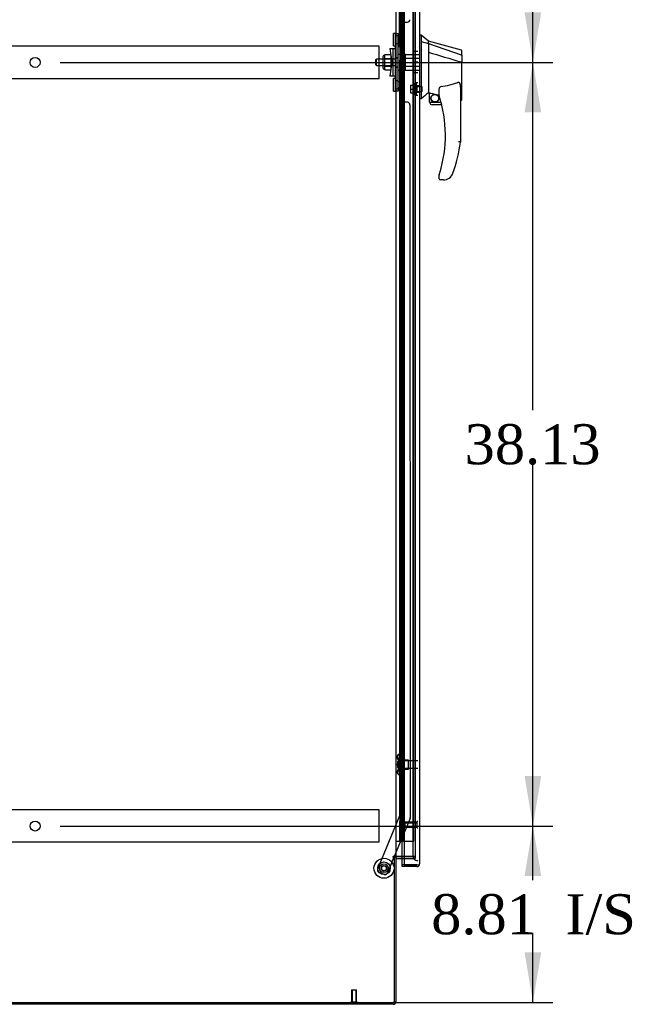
# Model space of a CAD drawing. Header units: inches. Extents: x 2 to 538, y -2 to 358.
# Tile 10 of 19: x 278 to 309, y 134 to 183. Entities that reach past the tile are written whole.
import ezdxf
from ezdxf.enums import TextEntityAlignment as Align
from ezdxf.lldxf.tags import DXFTag

# ---------------------------------------------------------------- set-up
doc = ezdxf.new("R2010")
doc.units = ezdxf.units.IN
doc.header["$MEASUREMENT"] = 0
for name, color, linetype in [('COM53964-5', 7, 'Continuous'), ('COM70220', 7, 'Continuous'), ('COM70760', 7, 'Continuous'), ('COM70838', 7, 'Continuous'), ('COM70839-6', 7, 'Continuous'), ('COM71200-5', 7, 'Continuous'), ('COM71201-6', 7, 'Continuous'), ('COM71202-6', 7, 'Continuous'), ('Default', 7, 'Continuous'), ('HAN86294', 7, 'Continuous'), ('HAN86294_NUT', 7, 'Continuous'), ('HAN86294_SCREW', 7, 'Continuous'), ('HAN86294_WASHER', 7, 'Continuous'), ('HAN_NUT', 7, 'Continuous'), ('NTS18147', 7, 'Continuous'), ('ROL87452', 7, 'Continuous'), ('RVT17786', 7, 'Continuous'), ('RVT19000', 7, 'Continuous'), ('SPC87322', 7, 'Continuous'), ('STD26122', 7, 'Continuous'), ('STD26258', 7, 'Continuous'), ('WAF25376', 7, 'Continuous'), ('WAM30038', 7, 'Continuous')]:
    doc.layers.add(name, color=color, linetype=linetype)
doc.styles.add('SEACAD_Times_New_Roman', font='times.ttf')
tags = doc.linetypes.add('HIDDEN2', pattern=[0.1875, 0.125, -0.0625]).pattern_tags.tags
tags[6:7] = [DXFTag(74, 4), DXFTag(75, 0), DXFTag(340, '0'), DXFTag(46, 0.0), DXFTag(50, 0.0), DXFTag(44, 0.0), DXFTag(45, 0.0)]
tags[4:5] = [DXFTag(74, 4), DXFTag(75, 0), DXFTag(340, '0'), DXFTag(46, 0.0), DXFTag(50, 0.0), DXFTag(44, 0.0), DXFTag(45, 0.0)]
doc.dimstyles.new('HAMMOND_(STH_-_540x360)', dxfattribs={"dimtxt": 2, "dimasz": 2.5, "dimexe": 1, "dimexo": 1, "dimgap": 0.5, "dimtad": 0, "dimtih": 1, "dimtoh": 1, "dimzin": 0, "dimdsep": 46, "dimtxsty": 'SEACAD_Times_New_Roman', "dimblk1": '_SE_FILLED', "dimblk2": '_SE_FILLED', "dimsah": 1, "dimcen": 1, "dimadec": 0, "dimazin": 0, "dimtfac": 0.8, "dimtofl": 0, "dimtmove": 0, "dimatfit": 3, "dimfxl": 1, "dimtolj": 1, "dimtzin": 0, "dimarcsym": 0})

# ---------------------------------------------------------------- blocks, each defined once
blk = doc.blocks.new('SE3')
at = {"layer": 'COM53964-5', "color": 7, "linetype": 'HIDDEN2'}
for p, q in [((295.706, 181.783), (261.331, 181.783)), ((295.706, 181.645), (295.706, 181.783)), ((295.706, 180.296), (295.706, 181.645)), ((295.706, 180.158), (261.331, 180.158)), ((295.706, 180.158), (295.706, 180.296)), ((295.706, 143.653), (261.331, 143.653)), ((295.706, 143.515), (295.706, 143.653)), ((295.706, 142.166), (295.706, 143.515)), ((295.706, 142.028), (295.706, 142.166)), ((295.706, 142.028), (261.331, 142.028))]:
    blk.add_line(p, q, dxfattribs=at)
for centre in [(278.519, 180.97), (278.519, 142.84)]:
    blk.add_circle(centre, 0.25, dxfattribs=at)
at = {"layer": 'COM70220', "color": 7, "linetype": 'HIDDEN2'}
for p, q in [((297.391, 220.545), (297.391, 141.61)), ((297.391, 141.61), (297.391, 141.36))]:
    blk.add_line(p, q, dxfattribs=at)
blk.add_arc((297.641, 141.36), 0.25, 180, 270, dxfattribs=at)
at = {"layer": 'COM70760', "color": 7, "linetype": 'HIDDEN2'}
for p, q in [((296.797, 220.078), (296.797, 142.078)), ((296.897, 142.078), (296.897, 220.078)), ((297.442, 142.078), (297.442, 220.078)), ((296.76, 183.078), (296.73, 183.078)), ((296.73, 183.078), (296.73, 182.078)), ((296.76, 182.078), (296.73, 182.078)), ((296.76, 181.078), (296.73, 181.078)), ((296.73, 181.078), (296.73, 180.078)), ((296.76, 180.078), (296.73, 180.078)), ((296.76, 179.078), (296.73, 179.078)), ((296.73, 179.078), (296.73, 178.078)), ((296.76, 178.078), (296.73, 178.078)), ((296.76, 177.078), (296.73, 177.078)), ((296.73, 177.078), (296.73, 176.078)), ((296.76, 176.078), (296.73, 176.078)), ((296.76, 175.078), (296.73, 175.078)), ((296.73, 175.078), (296.73, 174.078)), ((296.76, 174.078), (296.73, 174.078)), ((296.76, 173.078), (296.73, 173.078)), ((296.73, 173.078), (296.73, 172.078)), ((296.76, 172.078), (296.73, 172.078)), ((296.76, 171.078), (296.73, 171.078)), ((296.73, 171.078), (296.73, 170.078)), ((296.76, 170.078), (296.73, 170.078)), ((296.76, 169.078), (296.73, 169.078)), ((296.73, 169.078), (296.73, 168.078)), ((296.76, 168.078), (296.73, 168.078)), ((296.76, 167.078), (296.73, 167.078)), ((296.73, 167.078), (296.73, 166.078)), ((296.76, 166.078), (296.73, 166.078)), ((296.76, 165.078), (296.73, 165.078)), ((296.73, 165.078), (296.73, 164.078)), ((296.76, 164.078), (296.73, 164.078)), ((296.76, 163.078), (296.73, 163.078)), ((296.73, 163.078), (296.73, 162.078)), ((296.76, 162.078), (296.73, 162.078)), ((296.76, 161.078), (296.73, 161.078)), ((296.73, 161.078), (296.73, 160.078)), ((296.76, 160.078), (296.73, 160.078)), ((296.76, 159.078), (296.73, 159.078)), ((296.73, 159.078), (296.73, 158.078)), ((296.76, 158.078), (296.73, 158.078)), ((296.76, 157.078), (296.73, 157.078)), ((296.73, 157.078), (296.73, 156.078)), ((296.76, 156.078), (296.73, 156.078)), ((296.76, 155.078), (296.73, 155.078)), ((296.73, 155.078), (296.73, 154.078)), ((296.76, 154.078), (296.73, 154.078)), ((296.76, 153.078), (296.73, 153.078)), ((296.73, 153.078), (296.73, 152.078)), ((296.76, 152.078), (296.73, 152.078)), ((296.76, 151.078), (296.73, 151.078)), ((296.73, 151.078), (296.73, 150.078)), ((296.76, 150.078), (296.73, 150.078)), ((296.76, 149.078), (296.73, 149.078)), ((296.73, 149.078), (296.73, 148.078)), ((296.76, 148.078), (296.73, 148.078)), ((296.76, 147.078), (296.73, 147.078)), ((296.73, 147.078), (296.73, 146.078)), ((296.76, 146.078), (296.73, 146.078)), ((296.76, 145.078), (296.73, 145.078)), ((296.73, 145.078), (296.73, 144.078)), ((296.76, 144.078), (296.73, 144.078)), ((296.76, 143.078), (296.73, 143.078)), ((296.73, 143.078), (296.73, 142.078)), ((296.966, 142.078), (297.442, 142.078))]:
    blk.add_line(p, q, dxfattribs=at)
at = {"layer": 'COM70760', "color": 7, "linetype": 'Continuous'}
for p, q in [((296.76, 183.078), (296.76, 184.078)), ((296.964, 183.078), (296.964, 184.078)), ((296.964, 183.078), (296.76, 183.078)), ((296.76, 182.078), (296.76, 183.078)), ((296.964, 183.078), (296.76, 183.078)), ((296.964, 182.078), (296.964, 183.078)), ((296.964, 182.078), (296.76, 182.078)), ((296.964, 182.078), (296.76, 182.078)), ((296.76, 181.078), (296.76, 182.078)), ((296.964, 181.078), (296.964, 182.078)), ((296.964, 181.078), (296.76, 181.078)), ((296.76, 180.078), (296.76, 181.078)), ((296.964, 181.078), (296.76, 181.078)), ((296.964, 180.078), (296.964, 181.078)), ((296.964, 180.078), (296.76, 180.078)), ((296.964, 180.078), (296.76, 180.078)), ((296.76, 179.078), (296.76, 180.078)), ((296.964, 179.078), (296.964, 180.078)), ((296.964, 179.078), (296.76, 179.078)), ((296.76, 178.078), (296.76, 179.078)), ((296.964, 179.078), (296.76, 179.078)), ((296.964, 178.078), (296.964, 179.078)), ((296.964, 178.078), (296.76, 178.078)), ((296.964, 178.078), (296.76, 178.078)), ((296.76, 177.078), (296.76, 178.078)), ((296.964, 177.078), (296.964, 178.078)), ((296.964, 177.078), (296.76, 177.078)), ((296.76, 176.078), (296.76, 177.078)), ((296.964, 177.078), (296.76, 177.078)), ((296.964, 176.078), (296.964, 177.078)), ((296.964, 176.078), (296.76, 176.078)), ((296.964, 176.078), (296.76, 176.078)), ((296.76, 175.078), (296.76, 176.078)), ((296.964, 175.078), (296.964, 176.078)), ((296.964, 175.078), (296.76, 175.078)), ((296.76, 174.078), (296.76, 175.078)), ((296.964, 175.078), (296.76, 175.078)), ((296.964, 174.078), (296.964, 175.078)), ((296.964, 174.078), (296.76, 174.078)), ((296.964, 174.078), (296.76, 174.078)), ((296.76, 173.078), (296.76, 174.078)), ((296.964, 173.078), (296.964, 174.078)), ((296.964, 173.078), (296.76, 173.078)), ((296.76, 172.078), (296.76, 173.078)), ((296.964, 173.078), (296.76, 173.078)), ((296.964, 172.078), (296.964, 173.078)), ((296.964, 172.078), (296.76, 172.078)), ((296.964, 172.078), (296.76, 172.078)), ((296.76, 171.078), (296.76, 172.078)), ((296.964, 171.078), (296.964, 172.078)), ((296.964, 171.078), (296.76, 171.078)), ((296.76, 170.078), (296.76, 171.078)), ((296.964, 171.078), (296.76, 171.078)), ((296.964, 170.078), (296.964, 171.078)), ((296.964, 170.078), (296.76, 170.078)), ((296.964, 170.078), (296.76, 170.078)), ((296.76, 169.078), (296.76, 170.078)), ((296.964, 169.078), (296.964, 170.078)), ((296.964, 169.078), (296.76, 169.078)), ((296.76, 168.078), (296.76, 169.078)), ((296.964, 169.078), (296.76, 169.078)), ((296.964, 168.078), (296.964, 169.078)), ((296.964, 168.078), (296.76, 168.078)), ((296.964, 168.078), (296.76, 168.078)), ((296.76, 167.078), (296.76, 168.078)), ((296.964, 167.078), (296.964, 168.078)), ((296.964, 167.078), (296.76, 167.078)), ((296.76, 166.078), (296.76, 167.078)), ((296.964, 167.078), (296.76, 167.078)), ((296.964, 166.078), (296.964, 167.078)), ((296.964, 166.078), (296.76, 166.078)), ((296.964, 166.078), (296.76, 166.078)), ((296.76, 165.078), (296.76, 166.078)), ((296.964, 165.078), (296.964, 166.078)), ((296.964, 165.078), (296.76, 165.078)), ((296.76, 164.078), (296.76, 165.078)), ((296.964, 165.078), (296.76, 165.078)), ((296.964, 164.078), (296.964, 165.078)), ((296.964, 164.078), (296.76, 164.078)), ((296.964, 164.078), (296.76, 164.078)), ((296.76, 163.078), (296.76, 164.078)), ((296.964, 163.078), (296.964, 164.078)), ((296.964, 163.078), (296.76, 163.078)), ((296.76, 162.078), (296.76, 163.078)), ((296.964, 163.078), (296.76, 163.078)), ((296.964, 162.078), (296.964, 163.078)), ((296.964, 162.078), (296.76, 162.078)), ((296.964, 162.078), (296.76, 162.078)), ((296.76, 161.078), (296.76, 162.078)), ((296.964, 161.078), (296.964, 162.078)), ((296.964, 161.078), (296.76, 161.078)), ((296.76, 160.078), (296.76, 161.078)), ((296.964, 161.078), (296.76, 161.078)), ((296.964, 160.078), (296.964, 161.078)), ((296.964, 160.078), (296.76, 160.078)), ((296.964, 160.078), (296.76, 160.078)), ((296.76, 159.078), (296.76, 160.078)), ((296.964, 159.078), (296.964, 160.078)), ((296.964, 159.078), (296.76, 159.078)), ((296.76, 158.078), (296.76, 159.078)), ((296.964, 159.078), (296.76, 159.078)), ((296.964, 158.078), (296.964, 159.078)), ((296.964, 158.078), (296.76, 158.078)), ((296.964, 158.078), (296.76, 158.078)), ((296.76, 157.078), (296.76, 158.078)), ((296.964, 157.078), (296.964, 158.078)), ((296.964, 157.078), (296.76, 157.078)), ((296.76, 156.078), (296.76, 157.078)), ((296.964, 157.078), (296.76, 157.078)), ((296.964, 156.078), (296.964, 157.078)), ((296.964, 156.078), (296.76, 156.078)), ((296.964, 156.078), (296.76, 156.078)), ((296.76, 155.078), (296.76, 156.078)), ((296.964, 155.078), (296.964, 156.078)), ((296.964, 155.078), (296.76, 155.078)), ((296.76, 154.078), (296.76, 155.078)), ((296.964, 155.078), (296.76, 155.078)), ((296.964, 154.078), (296.964, 155.078)), ((296.964, 154.078), (296.76, 154.078)), ((296.964, 154.078), (296.76, 154.078)), ((296.76, 153.078), (296.76, 154.078)), ((296.964, 153.078), (296.964, 154.078)), ((296.964, 153.078), (296.76, 153.078)), ((296.76, 152.078), (296.76, 153.078)), ((296.964, 153.078), (296.76, 153.078)), ((296.964, 152.078), (296.964, 153.078)), ((296.964, 152.078), (296.76, 152.078)), ((296.964, 152.078), (296.76, 152.078)), ((296.76, 151.078), (296.76, 152.078)), ((296.964, 151.078), (296.964, 152.078)), ((296.964, 151.078), (296.76, 151.078)), ((296.76, 150.078), (296.76, 151.078)), ((296.964, 151.078), (296.76, 151.078)), ((296.964, 150.078), (296.964, 151.078)), ((296.964, 150.078), (296.76, 150.078)), ((296.964, 150.078), (296.76, 150.078)), ((296.76, 149.078), (296.76, 150.078)), ((296.964, 149.078), (296.964, 150.078)), ((296.964, 149.078), (296.76, 149.078)), ((296.76, 148.078), (296.76, 149.078)), ((296.964, 149.078), (296.76, 149.078)), ((296.964, 148.078), (296.964, 149.078)), ((296.964, 148.078), (296.76, 148.078)), ((296.964, 148.078), (296.76, 148.078)), ((296.76, 147.078), (296.76, 148.078)), ((296.964, 147.078), (296.964, 148.078)), ((296.964, 147.078), (296.76, 147.078)), ((296.76, 146.078), (296.76, 147.078)), ((296.964, 147.078), (296.76, 147.078)), ((296.964, 146.078), (296.964, 147.078)), ((296.964, 146.078), (296.76, 146.078)), ((296.964, 146.078), (296.76, 146.078)), ((296.76, 145.078), (296.76, 146.078)), ((296.964, 145.078), (296.964, 146.078)), ((296.964, 145.078), (296.76, 145.078)), ((296.76, 144.078), (296.76, 145.078)), ((296.964, 145.078), (296.76, 145.078)), ((296.964, 144.078), (296.964, 145.078)), ((296.964, 144.078), (296.76, 144.078)), ((296.964, 144.078), (296.76, 144.078)), ((296.76, 143.078), (296.76, 144.078)), ((296.964, 143.078), (296.964, 144.078)), ((296.964, 143.078), (296.76, 143.078)), ((296.76, 142.078), (296.76, 143.078)), ((296.964, 143.078), (296.76, 143.078)), ((296.964, 142.078), (296.964, 143.078)), ((296.549, 142.078), (296.76, 142.078)), ((296.76, 142.078), (296.964, 142.078)), ((296.964, 142.078), (296.966, 142.078))]:
    blk.add_line(p, q, dxfattribs=at)
at = {"layer": 'COM70838', "color": 7, "linetype": 'HIDDEN2'}
for p, q in [((296.534, 182.415), (296.659, 182.415)), ((296.534, 182.29), (296.534, 182.415)), ((296.659, 182.415), (296.659, 182.29)), ((296.534, 179.665), (296.534, 182.29)), ((296.659, 179.665), (296.659, 182.29)), ((296.247, 181.665), (296.417, 181.665)), ((296.247, 181.665), (296.347, 180.978)), ((296.417, 180.29), (296.417, 181.665)), ((296.417, 181.665), (296.52, 181.665)), ((296.347, 180.978), (296.247, 180.29)), ((296.417, 180.29), (296.247, 180.29)), ((296.531, 180.29), (296.417, 180.29)), ((296.534, 179.54), (296.534, 179.665)), ((296.659, 179.54), (296.534, 179.54)), ((296.659, 179.665), (296.659, 179.54))]:
    blk.add_line(p, q, dxfattribs=at)
for centre, start, end in [((296.417, 181.72), 331.9602, 0), ((296.417, 180.263), 0, 13.5446)]:
    blk.add_arc(centre, 0.117, start, end, dxfattribs=at)
at = {"layer": 'COM70839-6', "color": 7, "linetype": 'HIDDEN2'}
for p, q in [((296.721, 181.728), (296.734, 218.604)), ((296.916, 182.978), (297.127, 182.978)), ((296.791, 181.84), (296.791, 182.853)), ((296.721, 180.227), (296.734, 143.35)), ((296.791, 179.102), (296.791, 180.115)), ((297.127, 178.977), (296.916, 178.977)), ((297.252, 178.852), (297.265, 143.27)), ((296.734, 143.35), (295.634, 140.694)), ((297.256, 143.222), (296.466, 141.314)), ((296.453, 141.284), (296.125, 140.491)), ((295.962, 140.423), (295.702, 140.531))]:
    blk.add_line(p, q, dxfattribs=at)
at = {"layer": 'COM70839-6', "color": 7, "linetype": 'Continuous'}
blk.add_line((296.466, 141.314), (296.453, 141.284), dxfattribs=at)
at = {"layer": 'COM70839-6', "color": 7, "linetype": 'HIDDEN2'}
blk.add_circle((295.954, 140.731), 0.129, dxfattribs=at)
for centre, start, end in [((296.916, 182.853), 89.9788, 179.9788), ((297.127, 183.103), 269.9788, 359.9788), ((296.666, 181.84), 296.0827, 359.9788), ((296.666, 180.115), 0.0212, 63.9173), ((296.916, 179.102), 180.0212, 270.0212), ((297.127, 178.852), 0.0212, 90.0212), ((297.14, 143.27), 337.5092, 0.0212), ((295.75, 140.646), 157.5092, 247.5092), ((296.01, 140.539), 247.5092, 337.5092)]:
    blk.add_arc(centre, 0.125, start, end, dxfattribs=at)
at = {"layer": 'COM71200-5', "color": 7, "linetype": 'Continuous'}
for p, q in [((296.549, 220.624), (296.549, 141.314)), ((296.549, 141.314), (296.406, 141.314)), ((296.406, 141.284), (296.454, 141.284)), ((296.454, 141.284), (296.454, 134.034)), ((296.549, 141.314), (296.597, 141.314)), ((296.966, 141.314), (296.597, 141.314)), ((260.584, 134.034), (296.454, 134.034))]:
    blk.add_line(p, q, dxfattribs=at)
at = {"layer": 'COM71200-5', "color": 7, "linetype": 'HIDDEN2'}
for p, q in [((297.516, 220.624), (297.516, 141.314)), ((297.516, 141.314), (296.966, 141.314))]:
    blk.add_line(p, q, dxfattribs=at)
at = {"layer": 'COM71200-5', "color": 7, "linetype": 'Continuous'}
blk.add_arc((296.406, 141.299), 0.015, 90, 270, dxfattribs=at)
at = {"layer": 'COM71201-6', "color": 7, "linetype": 'Continuous'}
for p, q in [((296.549, 141.284), (296.454, 141.284)), ((296.549, 141.284), (296.549, 134.082)), ((296.597, 141.314), (296.966, 141.314)), ((296.597, 141.219), (296.966, 141.219)), ((296.406, 133.939), (260.632, 133.939))]:
    blk.add_line(p, q, dxfattribs=at)
at = {"layer": 'COM71201-6', "color": 7, "linetype": 'HIDDEN2'}
for p, q in [((296.966, 141.314), (297.516, 141.314)), ((296.966, 141.219), (297.516, 141.219)), ((297.516, 141.314), (297.516, 141.219))]:
    blk.add_line(p, q, dxfattribs=at)
at = {"layer": 'COM71201-6', "color": 7, "linetype": 'Continuous'}
for centre, radius, start, end in [((296.597, 141.171), 0.143, 90, 127.7949), ((296.597, 141.171), 0.048, 90, 180), ((296.406, 134.082), 0.143, 270, 0)]:
    blk.add_arc(centre, radius, start, end, dxfattribs=at)
at = {"layer": 'COM71201-6', "color": 7, "linetype": 'HIDDEN2'}
blk.add_arc((296.406, 134.082), 0.048, 270, 0, dxfattribs=at)
at = {"layer": 'COM71202-6', "color": 7, "linetype": 'Continuous'}
for p, q in [((296.966, 221.248), (296.966, 140.907)), ((297.736, 221.201), (297.736, 140.955)), ((296.861, 140.907), (296.861, 141.219)), ((296.861, 140.812), (296.861, 140.907)), ((297.593, 140.907), (296.861, 140.907)), ((296.966, 140.907), (296.861, 140.907)), ((297.593, 140.812), (296.861, 140.812)), ((296.966, 140.907), (297.593, 140.907)), ((297.593, 140.906), (297.593, 140.907)), ((297.593, 140.907), (297.706, 140.907)), ((297.593, 140.906), (297.655, 140.906)), ((297.655, 140.906), (297.706, 140.867)), ((297.736, 140.955), (297.736, 140.954)), ((297.736, 140.954), (297.736, 140.954)), ((297.736, 140.954), (297.736, 140.954))]:
    blk.add_line(p, q, dxfattribs=at)
at = {"layer": 'COM71202-6', "color": 7, "linetype": 'HIDDEN2'}
blk.add_line((296.861, 141.219), (296.861, 220.719), dxfattribs=at)
at = {"layer": 'COM71202-6', "color": 7, "linetype": 'Continuous'}
for start, end in [(270, 322.4964), (322.4964, 359.8439), (359.9238, 0)]:
    blk.add_arc((297.593, 140.955), 0.143, start, end, dxfattribs=at)
blk.add_open_spline([(297.706, 140.907), (297.716, 140.915), (297.723, 140.923), (297.731, 140.934), (297.733, 140.938), (297.735, 140.946), (297.736, 140.95), (297.736, 140.954)], degree=3, knots=[0, 0, 0, 0, 0.5, 0.5, 0.75, 0.75, 1, 1, 1, 1], dxfattribs=at)
at = {"layer": 'HAN86294', "color": 7, "linetype": 'Continuous'}
for p, q in [((297.819, 182.328), (297.736, 182.328)), ((297.816, 182.328), (297.816, 182.166)), ((298.171, 182.027), (297.816, 182.327)), ((297.816, 182.166), (297.816, 182.08)), ((297.816, 182.08), (297.816, 182.021)), ((297.816, 182.021), (298.171, 181.915)), ((297.816, 182.021), (297.816, 179.589)), ((298.171, 181.955), (298.171, 182.027)), ((299.819, 181.586), (298.171, 182.027)), ((298.171, 181.955), (298.171, 181.93)), ((298.171, 181.93), (298.171, 181.915)), ((298.171, 181.915), (298.171, 181.484)), ((298.171, 181.915), (299.809, 181.344)), ((298.171, 181.484), (298.171, 179.986)), ((299.851, 181.309), (299.851, 181.508)), ((299.795, 180.994), (299.797, 180.994)), ((299.851, 181.309), (299.851, 180.996)), ((299.851, 179.128), (299.851, 180.996)), ((298.171, 179.986), (298.171, 179.717)), ((297.816, 179.589), (297.816, 179.305)), ((298.171, 179.717), (298.171, 179.504)), ((298.171, 179.504), (298.171, 179.477)), ((298.171, 179.477), (298.171, 179.459)), ((298.171, 179.459), (298.171, 179.458)), ((298.171, 179.458), (298.236, 179.442)), ((298.711, 179.321), (298.711, 179.595)), ((299.771, 179.667), (299.771, 176.995)), ((297.816, 179.158), (297.736, 179.158)), ((297.816, 179.305), (297.816, 179.158)), ((298.236, 178.978), (298.236, 179.444)), ((298.236, 178.978), (298.809, 178.978)), ((299.771, 179.071), (299.777, 179.07)), ((298.841, 178.853), (298.361, 178.853)), ((298.711, 175.163), (298.711, 175.341)), ((298.926, 175.103), (298.771, 175.103)), ((299.209, 175.191), (299.208, 175.193))]:
    blk.add_line(p, q, dxfattribs=at)
at = {"layer": 'HAN86294', "color": 7, "linetype": 'HIDDEN2'}
for p, q in [((295.574, 181.138), (295.544, 181.108)), ((295.544, 180.848), (295.544, 181.108)), ((295.574, 180.818), (295.574, 181.138)), ((296.534, 181.138), (295.574, 181.138)), ((296.909, 181.138), (297.034, 181.138)), ((296.909, 180.978), (296.909, 181.138)), ((296.909, 180.818), (296.909, 180.978)), ((297.034, 181.177), (297.034, 181.373)), ((297.034, 181.373), (297.736, 181.373)), ((297.034, 180.778), (297.034, 181.177)), ((297.034, 181.177), (297.736, 181.177)), ((295.544, 180.848), (295.574, 180.818)), ((295.574, 180.818), (296.534, 180.818)), ((296.909, 180.818), (297.034, 180.818)), ((297.034, 180.582), (297.034, 180.778)), ((297.034, 180.778), (297.736, 180.778)), ((297.034, 180.582), (297.736, 180.582)), ((297.611, 179.477), (297.611, 179.802)), ((297.736, 179.802), (297.611, 179.802)), ((297.611, 179.477), (297.736, 179.477))]:
    blk.add_line(p, q, dxfattribs=at)
at = {"layer": 'HAN86294', "color": 7, "linetype": 'Continuous'}
for radius in [0.202, 0.188]:
    blk.add_circle((298.497, 179.181), radius, dxfattribs=at)
for centre, radius, start, end in [((299.791, 181.531), 0.06, 359.9815, 73.9026), ((334.582, 136.011), 56.686, 129.9653, 130.4351), ((298.361, 178.978), 0.125, 180, 193.8865), ((298.771, 179.321), 0.06, 180, 197.895), ((292.607, 177.331), 6.417, 342.9898, 17.895), ((299.791, 179.128), 0.06, 256.3874, 0), ((298.361, 178.978), 0.125, 193.8865, 229.4642), ((298.361, 178.978), 0.125, 229.4642, 270), ((292.431, 177.93), 7.4, 340.2854, 352.739), ((298.771, 175.341), 0.06, 162.105, 180), ((298.771, 175.163), 0.06, 180, 270), ((298.926, 175.603), 0.5, 270, 304.5623), ((298.926, 175.603), 0.5, 304.5623, 340.2854)]:
    blk.add_arc(centre, radius, start, end, dxfattribs=at)
for points in [[(298.171, 181.484), (298.712, 181.321), (299.254, 181.157), (299.795, 180.994)], [(298.266, 179.44), (298.414, 179.408), (298.562, 179.376), (298.711, 179.343)]]:
    blk.add_open_spline(points, degree=3, dxfattribs=at)
for points, knots in [([(299.797, 180.994), (299.804, 180.994), (299.811, 180.994), (299.825, 180.994), (299.83, 180.995), (299.838, 180.995), (299.84, 180.995), (299.844, 180.995), (299.845, 180.995), (299.848, 180.996), (299.849, 180.996), (299.85, 180.996), (299.851, 180.996), (299.851, 180.996)], [0, 0, 0, 0, 0.25, 0.25, 0.5, 0.5, 0.625, 0.625, 0.75, 0.75, 0.875, 0.875, 1, 1, 1, 1]), ([(299.809, 181.344), (299.821, 181.341), (299.832, 181.337), (299.847, 181.324), (299.851, 181.317), (299.851, 181.309)], [0, 0, 0, 0, 0.5, 0.5, 1, 1, 1, 1]), ([(299.681, 179.978), (299.608, 179.949), (299.534, 179.923), (299.385, 179.875), (299.309, 179.854), (299.08, 179.797), (298.926, 179.768), (298.771, 179.746)], [0, 0, 0, 0, 0.25, 0.25, 0.5, 0.5, 1, 1, 1, 1]), ([(299.681, 179.978), (299.683, 179.979), (299.684, 179.98), (299.688, 179.98), (299.69, 179.98), (299.696, 179.979), (299.699, 179.978), (299.705, 179.974), (299.708, 179.972), (299.713, 179.966), (299.715, 179.963), (299.722, 179.954), (299.725, 179.948), (299.731, 179.935), (299.734, 179.928), (299.741, 179.908), (299.745, 179.894), (299.752, 179.866), (299.755, 179.852), (299.762, 179.809), (299.765, 179.781), (299.77, 179.724), (299.771, 179.695), (299.771, 179.667)], [0, 0, 0, 0, 0.015625, 0.015625, 0.03125, 0.03125, 0.0625, 0.0625, 0.09375, 0.09375, 0.125, 0.125, 0.1875, 0.1875, 0.25, 0.25, 0.375, 0.375, 0.5, 0.5, 0.75, 0.75, 1, 1, 1, 1]), ([(298.711, 179.595), (298.711, 179.602), (298.711, 179.609), (298.712, 179.622), (298.713, 179.629), (298.716, 179.65), (298.718, 179.664), (298.726, 179.691), (298.731, 179.705), (298.742, 179.724), (298.746, 179.73), (298.754, 179.738), (298.757, 179.74), (298.763, 179.744), (298.767, 179.746), (298.771, 179.746)], [0, 0, 0, 0, 0.125, 0.125, 0.25, 0.25, 0.5, 0.5, 0.75, 0.75, 0.875, 0.875, 0.9375, 0.9375, 1, 1, 1, 1]), ([(298.236, 179.444), (298.236, 179.444), (298.237, 179.444), (298.24, 179.444), (298.242, 179.444), (298.25, 179.443), (298.258, 179.442), (298.266, 179.44)], [0, 0, 0, 0, 0.25, 0.25, 0.5, 0.5, 1, 1, 1, 1]), ([(299.771, 176.995), (299.771, 176.995), (299.77, 176.995), (299.768, 176.995), (299.766, 176.995), (299.762, 176.995), (299.759, 176.995), (299.752, 176.996), (299.749, 176.996), (299.736, 176.997), (299.726, 176.998), (299.71, 176.999), (299.704, 176.999), (299.693, 177), (299.687, 177), (299.681, 177)], [0, 0, 0, 0, 0.125, 0.125, 0.25, 0.25, 0.375, 0.375, 0.5, 0.5, 0.75, 0.75, 0.875, 0.875, 1, 1, 1, 1]), ([(298.714, 175.359), (298.714, 175.359), (298.714, 175.36), (298.715, 175.362), (298.715, 175.364), (298.717, 175.369), (298.718, 175.373), (298.722, 175.385), (298.725, 175.394), (298.733, 175.419), (298.738, 175.436), (298.743, 175.454)], [0, 0, 0, 0, 0.0625, 0.0625, 0.125, 0.125, 0.25, 0.25, 0.5, 0.5, 1, 1, 1, 1])]:
    blk.add_open_spline(points, degree=3, knots=knots, dxfattribs=at)
at = {"layer": 'HAN86294_NUT', "color": 7, "linetype": 'HIDDEN2'}
for p, q in [((295.912, 180.675), (295.912, 181.28)), ((295.992, 181.31), (295.942, 181.31)), ((295.992, 181.361), (296.317, 181.361)), ((295.992, 181.265), (295.992, 181.361)), ((295.992, 181.169), (295.992, 181.265)), ((295.992, 181.169), (296.317, 181.169)), ((295.992, 180.978), (295.992, 181.169)), ((295.992, 180.786), (295.992, 180.978)), ((296.317, 181.169), (296.317, 181.361)), ((296.317, 180.786), (296.317, 181.169)), ((295.942, 180.645), (295.992, 180.645)), ((295.992, 180.786), (296.317, 180.786)), ((295.992, 180.69), (295.992, 180.786)), ((295.992, 180.594), (295.992, 180.69)), ((295.992, 180.594), (296.317, 180.594)), ((296.317, 180.594), (296.317, 180.786))]:
    blk.add_line(p, q, dxfattribs=at)
for centre, start, end in [((295.942, 181.28), 90, 180), ((295.942, 180.675), 180, 270)]:
    blk.add_arc(centre, 0.03, start, end, dxfattribs=at)
at = {"layer": 'HAN86294_SCREW', "color": 7, "linetype": 'HIDDEN2'}
for p, q in [((297.284, 179.832), (297.421, 179.832)), ((297.284, 179.832), (297.284, 179.64)), ((297.284, 179.64), (297.421, 179.64)), ((297.284, 179.64), (297.284, 179.447)), ((297.421, 179.377), (297.421, 179.902)), ((297.491, 179.902), (297.421, 179.902)), ((297.491, 179.377), (297.491, 179.902)), ((297.866, 179.756), (297.491, 179.756)), ((297.491, 179.524), (297.866, 179.524)), ((297.866, 179.524), (297.866, 179.756)), ((297.284, 179.447), (297.421, 179.447)), ((297.421, 179.377), (297.491, 179.377))]:
    blk.add_line(p, q, dxfattribs=at)
at = {"layer": 'HAN86294_WASHER', "color": 7, "linetype": 'HIDDEN2'}
for p, q in [((297.521, 179.328), (297.521, 179.951)), ((297.581, 179.951), (297.521, 179.951)), ((297.581, 179.328), (297.581, 179.951)), ((297.641, 179.951), (297.581, 179.951)), ((297.581, 179.328), (297.581, 179.951)), ((297.521, 179.328), (297.581, 179.328)), ((297.581, 179.328), (297.641, 179.328))]:
    blk.add_line(p, q, dxfattribs=at)
at = {"layer": 'HAN_NUT', "color": 7, "linetype": 'HIDDEN2'}
for p, q in [((297.426, 181.508), (297.426, 180.978)), ((297.641, 181.508), (297.426, 181.508)), ((297.426, 180.978), (297.426, 180.448)), ((297.641, 180.978), (297.426, 180.978)), ((297.641, 180.448), (297.426, 180.448))]:
    blk.add_line(p, q, dxfattribs=at)
at = {"layer": 'NTS18147', "color": 7, "linetype": 'HIDDEN2'}
for p, q in [((296.608, 146.307), (296.608, 146.253)), ((296.67, 146.402), (296.67, 146.407)), ((296.733, 146.407), (296.67, 146.407)), ((296.67, 146.402), (296.733, 146.402)), ((296.67, 146.213), (296.67, 146.095)), ((296.733, 146.213), (296.67, 146.213)), ((296.67, 146.095), (296.733, 146.095)), ((296.733, 146.402), (296.733, 146.407)), ((296.733, 146.213), (296.733, 146.402)), ((296.733, 146.095), (296.733, 146.213)), ((297.171, 146.127), (296.733, 146.127)), ((296.733, 145.718), (296.733, 146.095)), ((297.171, 145.687), (297.171, 146.127)), ((296.608, 145.56), (296.608, 145.506)), ((296.67, 145.718), (296.67, 145.6)), ((296.733, 145.718), (296.67, 145.718)), ((296.67, 145.6), (296.733, 145.6)), ((296.733, 145.6), (296.733, 145.718)), ((296.733, 145.687), (297.171, 145.687)), ((296.733, 145.411), (296.733, 145.6)), ((296.67, 145.411), (296.67, 145.407)), ((296.733, 145.411), (296.67, 145.411)), ((296.67, 145.407), (296.733, 145.407)), ((296.733, 145.411), (296.733, 145.407))]:
    blk.add_line(p, q, dxfattribs=at)
blk.add_arc((296.927, 145.907), 0.318, 143.6338, 216.3662, dxfattribs=at)
for centre, start_param, end_param in [((296.927, 146.307), 2.506883, 3.776302), ((296.927, 146.253), 3.141593, 3.776302), ((296.927, 145.506), 2.506883, 3.776302), ((296.927, 145.56), 2.506883, 3.141593)]:
    blk.add_ellipse(centre, major_axis=(0.318, 0), ratio=0.5, start_param=start_param, end_param=end_param, dxfattribs=at)
at = {"layer": 'ROL87452', "color": 7, "linetype": 'HIDDEN2'}
blk.add_circle((295.954, 140.731), 0.5, dxfattribs=at)
at = {"layer": 'RVT17786', "color": 7, "linetype": 'HIDDEN2'}
for radius in [0.217, 0.125]:
    blk.add_circle((295.954, 140.731), radius, dxfattribs=at)
at = {"layer": 'RVT19000', "color": 7, "linetype": 'HIDDEN2'}
for p, q in [((296.421, 181.791), (296.421, 182.416)), ((296.534, 182.416), (296.421, 182.416)), ((296.534, 182.415), (296.534, 182.416)), ((296.659, 182.298), (296.534, 182.298)), ((296.534, 181.908), (296.659, 181.908)), ((296.871, 182.244), (296.659, 182.244)), ((296.659, 181.963), (296.871, 181.963)), ((296.871, 181.963), (296.871, 182.244)), ((296.421, 181.791), (296.534, 181.791)), ((296.421, 179.54), (296.421, 180.165)), ((296.534, 180.165), (296.421, 180.165)), ((296.659, 180.047), (296.534, 180.047)), ((296.871, 179.993), (296.659, 179.993)), ((296.871, 179.712), (296.871, 179.993)), ((296.421, 179.54), (296.534, 179.54)), ((296.534, 179.657), (296.659, 179.657)), ((296.534, 179.54), (296.534, 179.54)), ((296.659, 179.712), (296.871, 179.712))]:
    blk.add_line(p, q, dxfattribs=at)
at = {"layer": 'SPC87322', "color": 7, "linetype": 'HIDDEN2'}
for p, q in [((296.534, 181.215), (296.659, 181.215)), ((296.534, 181.205), (296.659, 181.205)), ((297.034, 181.37), (296.659, 181.37)), ((296.534, 180.75), (296.659, 180.75)), ((296.534, 180.74), (296.659, 180.74)), ((296.659, 180.585), (297.034, 180.585))]:
    blk.add_line(p, q, dxfattribs=at)
at = {"layer": 'STD26122', "color": 7, "linetype": 'HIDDEN2'}
for p, q in [((296.676, 146.092), (296.641, 146.057)), ((296.641, 145.757), (296.641, 146.057)), ((296.676, 146.092), (296.676, 145.722)), ((297.641, 146.092), (296.676, 146.092)), ((296.641, 145.757), (296.676, 145.722)), ((296.676, 145.722), (297.641, 145.722))]:
    blk.add_line(p, q, dxfattribs=at)
at = {"layer": 'STD26258', "color": 7, "linetype": 'HIDDEN2'}
for p, q in [((297.016, 142.782), (297.016, 143.032)), ((297.61, 143.032), (297.016, 143.032)), ((297.016, 143.001), (297.61, 143.001)), ((297.016, 142.812), (297.61, 142.812)), ((297.016, 142.782), (297.61, 142.782)), ((297.61, 142.75), (297.61, 143.063)), ((297.641, 143.063), (297.61, 143.063)), ((297.61, 142.75), (297.641, 142.75)), ((294.329, 134.659), (294.579, 134.659)), ((294.329, 134.659), (294.329, 134.065)), ((294.359, 134.659), (294.359, 134.065)), ((294.548, 134.659), (294.548, 134.065)), ((294.579, 134.065), (294.579, 134.659)), ((294.298, 134.065), (294.61, 134.065)), ((294.298, 134.065), (294.298, 134.034)), ((294.61, 134.034), (294.61, 134.065))]:
    blk.add_line(p, q, dxfattribs=at)
at = {"layer": 'WAF25376', "color": 7, "linetype": 'HIDDEN2'}
for radius in [0.315, 0.14]:
    blk.add_circle((295.954, 140.731), radius, dxfattribs=at)
at = {"layer": 'WAM30038', "color": 7, "linetype": 'HIDDEN2'}
for p, q in [((296.858, 146.282), (296.858, 145.532)), ((296.882, 146.282), (296.858, 146.282)), ((296.882, 146.282), (296.882, 145.532)), ((296.897, 146.089), (296.93, 146.068)), ((296.946, 146.08), (296.901, 146.109)), ((296.901, 146.084), (296.946, 146.056)), ((296.93, 146.068), (296.946, 146.08)), ((296.946, 146.135), (296.946, 146.08)), ((296.946, 146.056), (296.946, 145.924)), ((296.858, 145.532), (296.882, 145.532)), ((296.946, 145.924), (296.901, 145.924)), ((296.901, 145.889), (296.946, 145.889)), ((296.946, 145.757), (296.901, 145.729)), ((296.901, 145.704), (296.946, 145.733)), ((296.93, 145.745), (296.902, 145.727)), ((296.946, 145.733), (296.93, 145.745)), ((296.946, 145.889), (296.946, 145.757)), ((296.946, 145.733), (296.946, 145.678))]:
    blk.add_line(p, q, dxfattribs=at)
for centre, radius, start, end in [((297.47, 146.812), 0.854, 226.5547, 228.2901), ((296.9, 145.906), 0.0182, 87.1609, 177.9942), ((296.9, 145.907), 0.0181, 181.7718, 273.073), ((297.467, 145.004), 0.85, 131.7058, 133.4493)]:
    blk.add_arc(centre, radius, start, end, dxfattribs=at)
for points, knots in [([(296.882, 146.109), (296.882, 146.107), (296.883, 146.104), (296.886, 146.099), (296.887, 146.097), (296.893, 146.09), (296.897, 146.087), (296.901, 146.084)], [0, 0, 0, 0, 0.25, 0.25, 0.5, 0.5, 1, 1, 1, 1]), ([(296.901, 146.109), (296.899, 146.11), (296.897, 146.111), (296.893, 146.113), (296.891, 146.113), (296.889, 146.114), (296.888, 146.114), (296.888, 146.114)], [0, 0, 0, 0, 0.25, 0.25, 0.5, 0.5, 0.5626015, 0.5626015, 0.5626015, 0.5626015]), ([(296.901, 146.175), (296.903, 146.173), (296.906, 146.171), (296.908, 146.169), (296.921, 146.158), (296.933, 146.146), (296.946, 146.135)], [0, 0, 0, 0, 0.141448, 0.141448, 0.141448, 1, 1, 1, 1]), ([(296.901, 145.729), (296.899, 145.728), (296.897, 145.726), (296.893, 145.723), (296.891, 145.721), (296.887, 145.716), (296.886, 145.714), (296.883, 145.709), (296.882, 145.706), (296.882, 145.704)], [0, 0, 0, 0, 0.25, 0.25, 0.5, 0.5, 0.75, 0.75, 1, 1, 1, 1]), ([(296.888, 145.699), (296.888, 145.699), (296.889, 145.699), (296.893, 145.7), (296.897, 145.702), (296.901, 145.704)], [0.4389304, 0.4389304, 0.4389304, 0.4389304, 0.5, 0.5, 1, 1, 1, 1]), ([(296.946, 145.678), (296.933, 145.667), (296.921, 145.655), (296.908, 145.644), (296.906, 145.642), (296.903, 145.64), (296.901, 145.638)], [0, 0, 0, 0, 0.858552, 0.858552, 0.858552, 1, 1, 1, 1])]:
    blk.add_open_spline(points, degree=3, knots=knots, dxfattribs=at)
blk = doc.blocks.new('DMBLK4705')
at = {"layer": 'Default', "linetype": 'Continuous'}
for points in [[(303.811, 140.34), (303.395, 142.84), (302.978, 140.34)], [(303.811, 136.534), (302.978, 136.534), (303.395, 134.034)]]:
    blk.add_hatch(color=7, dxfattribs=at).paths.add_polyline_path(points)
at = {"layer": 'Default', "color": 7, "linetype": 'Continuous'}
for p, q in [((279.769, 142.84), (304.395, 142.84)), ((303.395, 140.137), (303.395, 142.84)), ((303.395, 134.034), (303.395, 137.437)), ((279.519, 134.034), (304.395, 134.034))]:
    blk.add_line(p, q, dxfattribs=at)
at = {"layer": 'Default', "color": 7, "linetype": 'Continuous', "style": 'SEACAD_Times_New_Roman'}
for s, p in [('8.81', (298.311, 139.437)), ('I/S', (305.019, 139.437))]:
    blk.add_text(s, height=2, dxfattribs=at).set_placement(p, align=Align.TOP_LEFT)
blk = doc.blocks.new('_SE_FILLED')
at = {"color": 0}
blk.add_line((0, 0), (-1, 0), dxfattribs=at)
blk.add_solid([(0, 0), (-1, -0.1665), (-1, 0.1665), (0, 0)], dxfattribs=at)
blk = doc.blocks.new('DMBLK4706')
at = {"layer": 'Default', "linetype": 'Continuous'}
for points in [[(303.811, 178.47), (303.395, 180.97), (302.978, 178.47)], [(303.811, 145.34), (302.978, 145.34), (303.395, 142.84)]]:
    blk.add_hatch(color=7, dxfattribs=at).paths.add_polyline_path(points)
at = {"layer": 'Default', "color": 7, "linetype": 'Continuous'}
for p, q in [((279.769, 180.97), (304.395, 180.97)), ((303.395, 163.605), (303.395, 180.97)), ((303.395, 142.84), (303.395, 160.905)), ((279.769, 142.84), (304.395, 142.84))]:
    blk.add_line(p, q, dxfattribs=at)
at = {"layer": 'Default', "color": 7, "linetype": 'Continuous', "style": 'SEACAD_Times_New_Roman'}
blk.add_text('38.13', height=2, dxfattribs=at).set_placement((299.982, 162.905), align=Align.TOP_LEFT)
blk = doc.blocks.new('DMBLK4707')
at = {"layer": 'Default', "linetype": 'Continuous'}
for points in [[(303.811, 216.6), (303.395, 219.1), (302.978, 216.6)], [(303.811, 183.47), (302.978, 183.47), (303.395, 180.97)]]:
    blk.add_hatch(color=7, dxfattribs=at).paths.add_polyline_path(points)
at = {"layer": 'Default', "color": 7, "linetype": 'Continuous'}
for p, q in [((296.706, 219.1), (304.395, 219.1)), ((303.395, 201.735), (303.395, 219.1)), ((303.395, 180.97), (303.395, 199.035)), ((279.769, 180.97), (304.395, 180.97))]:
    blk.add_line(p, q, dxfattribs=at)
at = {"layer": 'Default', "color": 7, "linetype": 'Continuous', "style": 'SEACAD_Times_New_Roman'}
blk.add_text('38.13', height=2, dxfattribs=at).set_placement((299.982, 201.035), align=Align.TOP_LEFT)

msp = doc.modelspace()

# ---------------------------------------------------------------- block references
at = {"layer": 'Default'}
msp.add_blockref('SE3', (0, 0), dxfattribs=at)

# ---------------------------------------------------------------- dimensions: what is measured, and where the dimension line sits
at = {"layer": 'Default', "color": 7, "linetype": 'Continuous'}
for base, p1, p2, text, picture, middle, dimtype in [((303.395, 219.1), (278.769, 180.97), (295.706, 219.1), '\\A1;<>', 'DMBLK4707', (303.395, 200.035), 160), ((303.395, 142.84), (278.769, 142.84), (278.769, 180.97), '\\A1;<>', 'DMBLK4706', (303.395, 161.905), 161), ((303.395, 142.84), (278.519, 134.034), (278.769, 142.84), '\\A1;<> I/S', 'DMBLK4705', (303.395, 138.437), 160)]:
    dim = msp.add_linear_dim(base=base, p1=p1, p2=p2, angle=90, text=text, dimstyle='HAMMOND_(STH_-_540x360)', dxfattribs=at)
    dim.commit()
    dim.dimension.update_dxf_attribs({"geometry": picture, "text_midpoint": middle, "dimtype": dimtype})

doc.saveas('drawing.dxf')
